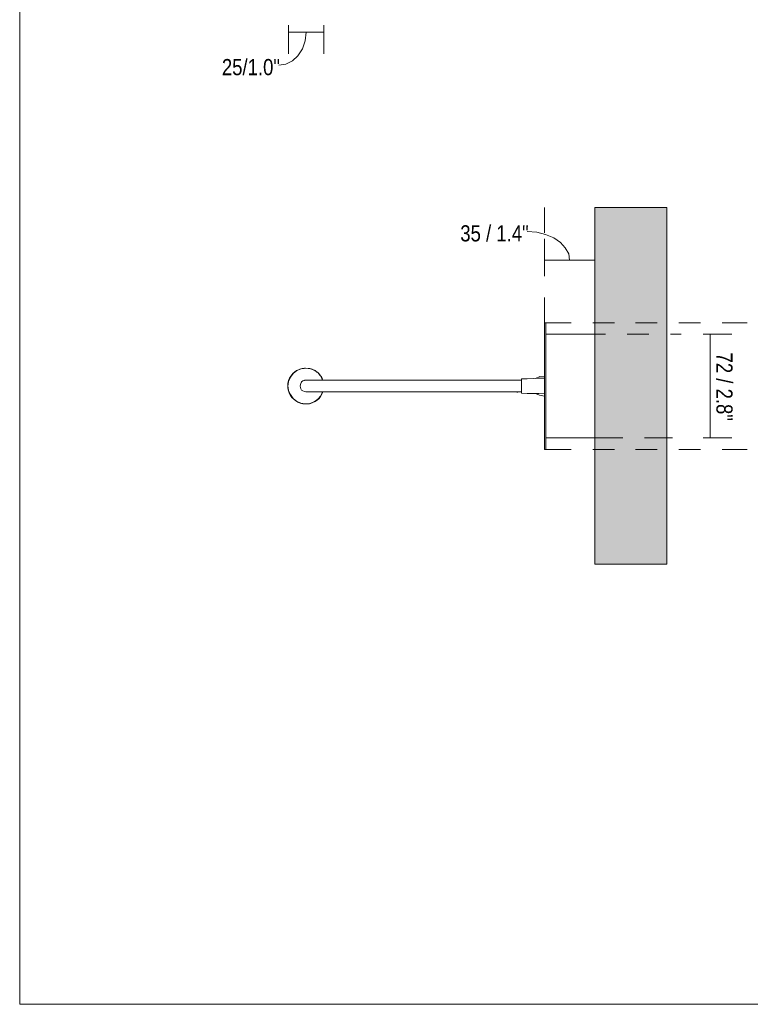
# Model space of a CAD drawing. Header units: millimetres. Extents: x -514 to 565, y -1027 to 499.
# Tile 1 of 4: x -514 to 8, y -1027 to -323. Entities that reach past the tile are written whole.
import ezdxf

# ---------------------------------------------------------------- set-up
doc = ezdxf.new("R2010")
doc.units = ezdxf.units.MM
for name, color, linetype, true_color in [('PDF_Geometría', 7, 'Continuous', 0xc0c0c0), ('PDF_Rellenos sólidos', 7, 'Continuous', 0xf7f7f7), ('PDF_Texto', 7, 'Continuous', 0x5b5b5b)]:
    doc.layers.add(name, color=color, linetype=linetype, true_color=true_color)
doc.styles.add('PDF Arial Narrow', font='ARIALN.TTF')

msp = doc.modelspace()

# ---------------------------------------------------------------- linework, layer by layer
at = {"layer": 'PDF_Geometría', "color": 7, "lineweight": 18}
for points in [[(-514.5, -1027.27), (564.89, -1027.27), (564.89, 499.29), (-514.5, 499.29)], [(-138.3, -539.82), (-139.17, -539.82), (-139.17, -630.39), (-138.3, -630.39)], [(-138.3, -548.1), (-138.3, -622.12), (-103.25, -622.12), (-103.25, -548.1)], [(-309.86, -589.24), (-310.94, -589.02), (-312.03, -588.59), (-312.9, -587.94), (-313.56, -587.07), (-313.77, -586.19), (-313.99, -585.11), (-313.77, -584.02), (-313.56, -582.93), (-312.9, -582.06), (-312.03, -581.4), (-310.94, -580.97), (-309.86, -580.97), (-297.88, -580.97), (-299.19, -577.92), (-301.36, -575.53), (-303.98, -573.79), (-307.03, -572.48), (-310.29, -572.26), (-313.56, -572.7), (-316.6, -574.22), (-319, -576.18), (-320.96, -578.79), (-322.26, -581.84), (-322.7, -585.11), (-322.26, -588.37), (-320.96, -591.2), (-319, -594.03), (-316.6, -595.99), (-313.56, -597.3), (-310.29, -597.73), (-307.03, -597.52), (-303.98, -596.43), (-301.36, -594.47), (-299.19, -592.07), (-297.88, -589.24)], [(-155.72, -590.11), (-139.17, -590.77), (-139.17, -579.45), (-155.72, -579.88)]]:
    msp.add_lwpolyline(points, close=True, dxfattribs=at)
at = {"layer": 'PDF_Geometría', "color": 251, "lineweight": 9, "true_color": 0x5b5b5b}
for points in [[(-322.26, -332.13), (-322.26, -327.12)], [(-297.01, -332.13), (-297.01, -327.12)], [(-309.64, -332.13), (-310.29, -338.23), (-312.25, -343.89), (-315.52, -348.89), (-319.43, -352.6), (-324.22, -354.99), (-329.23, -355.64)], [(-322.26, -347.59), (-322.26, -332.13), (-297.01, -332.13), (-297.01, -347.59)], [(-121.32, -495.19), (-121.97, -490.62), (-124.37, -486.27), (-127.85, -482.35), (-132.64, -479.08), (-138.52, -476.69), (-144.83, -475.16), (-151.58, -474.51)], [(-139.17, -479.74), (-139.17, -495.19), (-103.25, -495.19), (-103.25, -479.74)], [(-139.17, -495.19), (-139.17, -500.42)], [(-103.25, -495.19), (-103.25, -500.42)], [(-20.74, -548.1), (-25.75, -548.1)], [(-5.28, -622.12), (-20.74, -622.12), (-20.74, -548.1), (-5.28, -548.1)], [(-20.74, -622.12), (-25.75, -622.12)]]:
    msp.add_lwpolyline(points, dxfattribs=at)
at = {"layer": 'PDF_Geometría', "color": 254, "lineweight": 9, "true_color": 0xd2d2d2}
for points in [[(-139.17, -475.6), (-139.17, -457.53)], [(-139.17, -506.51), (-139.17, -491.06)], [(-139.17, -539.82), (-139.17, -521.75)], [(-138.3, -539.82), (-120.23, -539.82)], [(-104.78, -539.82), (-89.32, -539.82)], [(-74.08, -539.82), (-58.62, -539.82)], [(-43.16, -539.82), (-27.71, -539.82)], [(-12.25, -539.82), (5.6, -539.82)], [(-103.25, -548.1), (-95.63, -548.1)], [(-80.17, -548.1), (-64.72, -548.1)], [(-49.26, -548.1), (-41.64, -548.1)], [(-103.25, -622.12), (-83.22, -622.12)], [(-67.77, -622.12), (-47.74, -622.12)], [(-138.3, -630.39), (-120.23, -630.39)], [(-104.78, -630.39), (-89.32, -630.39)], [(-74.08, -630.39), (-58.62, -630.39)], [(-43.16, -630.39), (-27.71, -630.39)], [(-12.25, -630.39), (5.6, -630.39)]]:
    msp.add_lwpolyline(points, dxfattribs=at)
at = {"layer": 'PDF_Geometría', "color": 253, "lineweight": 9, "true_color": 0xaaaaaa}
for points in [[(-103.25, -622.12), (-103.25, -712.46), (-103.25, -457.53), (-103.25, -548.1)], [(-51.87, -712.46), (-51.87, -457.53), (-51.87, -712.46)]]:
    msp.add_lwpolyline(points, dxfattribs=at)
for points in [[(-51.87, -457.53), (-103.25, -457.53)], [(-51.87, -712.46), (-103.25, -712.46)]]:
    msp.add_lwpolyline(points, close=True, dxfattribs=at)
at = {"layer": 'PDF_Geometría', "lineweight": 9}
for points in [[(-138.3, -539.82), (-138.52, -539.82), (-138.74, -539.82), (-138.96, -539.82), (-139.17, -539.82), (-139.17, -540.26), (-139.17, -541.35), (-139.17, -543.09), (-139.17, -545.05), (-139.17, -565.08), (-139.17, -579.45), (-139.17, -566.6), (-139.17, -548.1), (-139.17, -566.6), (-139.17, -570.08), (-139.17, -566.6), (-139.17, -548.1), (-139.17, -566.6), (-139.17, -579.45), (-139.17, -565.08), (-139.17, -545.05), (-139.17, -543.09), (-139.17, -541.35), (-139.17, -540.26), (-139.17, -539.82), (-139.17, -540.26), (-139.17, -541.35), (-139.17, -543.09), (-139.17, -545.05), (-139.17, -565.08), (-139.17, -570.08), (-139.17, -565.08), (-139.17, -545.05), (-139.17, -543.09), (-139.17, -541.35), (-139.17, -540.26), (-139.17, -539.82), (-138.96, -539.82), (-138.74, -539.82), (-138.52, -539.82), (-138.3, -539.82), (-138.3, -540.26), (-138.3, -541.35), (-138.3, -543.09), (-138.3, -545.05), (-138.3, -545.7), (-138.3, -545.05), (-138.3, -543.09), (-138.3, -541.35), (-138.3, -540.26), (-138.3, -539.82), (-139.17, -539.82)], [(-314.21, -573.13), (-312.47, -572.48), (-310.94, -572.26)], [(-311.16, -572.48), (-312.47, -572.48), (-313.34, -572.7)], [(-305.94, -572.91), (-304.63, -573.35), (-305.94, -572.91)], [(-305.94, -572.91), (-304.63, -573.35)], [(-155.72, -580.97), (-167.26, -580.97), (-178.58, -580.97), (-189.9, -580.97), (-201, -580.97), (-211.67, -580.97), (-222.12, -580.97), (-232.13, -580.97), (-241.5, -580.97), (-250.42, -580.97), (-258.69, -580.97), (-266.31, -580.97), (-273.06, -580.97), (-279.16, -580.97), (-284.6, -580.97), (-288.3, -580.97), (-293.96, -580.97), (-297.88, -580.97)], [(-139.17, -579.45), (-143.31, -579.45), (-147.45, -579.66), (-151.58, -579.88), (-155.72, -579.88), (-155.72, -580.32), (-155.72, -579.88)], [(-145.7, -579.66), (-142.66, -578.36), (-139.17, -577.92)], [(-321.83, -589.46), (-322.48, -587.72), (-322.7, -585.98)], [(-322.48, -585.98), (-322.48, -587.72), (-322.05, -589.02)], [(-297.88, -589.24), (-293.31, -589.24), (-288.3, -589.24), (-283.51, -589.24), (-278.07, -589.24), (-271.97, -589.24), (-264.79, -589.24), (-257.17, -589.24), (-248.68, -589.24), (-239.75, -589.24), (-230.17, -589.24), (-220.16, -589.24), (-209.71, -589.24), (-198.82, -589.24), (-187.72, -589.24), (-176.4, -589.24), (-165.08, -589.24), (-155.72, -589.24)], [(-159.64, -589.24), (-158.33, -589.46), (-157.24, -589.24)], [(-157.24, -589.24), (-158.33, -589.46), (-157.24, -589.24)], [(-139.17, -590.77), (-143.31, -590.55), (-147.45, -590.55), (-151.58, -590.33), (-155.72, -590.11), (-155.72, -589.9), (-155.72, -589.46), (-155.72, -589.9), (-155.72, -590.11), (-139.17, -590.77), (-143.31, -590.55), (-147.45, -590.55), (-151.58, -590.33), (-155.72, -590.11)], [(-139.17, -592.29), (-142.87, -591.64), (-145.7, -590.55)], [(-313.99, -597.3), (-315.52, -596.64)], [(-313.99, -597.3), (-315.52, -596.64), (-313.99, -597.3)], [(-308.77, -597.73), (-307.24, -597.73), (-305.72, -597.08), (-307.24, -597.73), (-309.2, -597.73), (-307.24, -597.73), (-305.72, -597.08), (-307.24, -597.73), (-308.98, -597.73)], [(-139.17, -630.39), (-138.3, -630.39), (-138.3, -629.95), (-138.3, -628.86), (-138.3, -627.12), (-138.3, -625.16), (-138.3, -627.12), (-138.3, -628.86), (-138.3, -629.95), (-138.3, -630.39), (-138.52, -630.39), (-138.74, -630.39), (-138.96, -630.39), (-139.17, -630.39), (-139.17, -629.95), (-139.17, -628.86), (-139.17, -627.12), (-139.17, -625.16), (-139.17, -627.12), (-139.17, -628.86), (-139.17, -629.95), (-139.17, -630.39), (-138.96, -630.39), (-138.74, -630.39), (-138.52, -630.39), (-138.3, -630.39), (-138.3, -629.95), (-138.3, -628.86), (-138.3, -627.12), (-138.3, -625.16), (-138.3, -627.12), (-138.3, -628.86), (-138.3, -629.95), (-138.3, -630.39)], [(-112.61, -622.12), (-112.4, -622.12), (-112.61, -622.12)]]:
    msp.add_lwpolyline(points, dxfattribs=at)
for points in [[(-138.3, -539.82), (-138.52, -539.82), (-138.74, -539.82), (-138.96, -539.82), (-139.17, -539.82), (-138.96, -539.82), (-138.74, -539.82), (-138.52, -539.82)], [(-138.3, -545.7), (-138.3, -545.05), (-138.3, -543.09), (-138.3, -541.35), (-138.3, -540.26), (-138.3, -539.82), (-138.3, -540.26), (-138.3, -541.35), (-138.3, -543.09), (-138.3, -545.05)], [(-103.25, -548.1), (-112.4, -548.1), (-121.32, -548.1), (-130.25, -548.1), (-138.3, -548.1), (-130.25, -548.1), (-121.32, -548.1), (-112.4, -548.1)], [(-138.3, -548.1), (-130.25, -548.1), (-121.32, -548.1), (-112.4, -548.1), (-103.25, -548.1), (-112.4, -548.1), (-121.32, -548.1), (-130.25, -548.1)], [(-125.46, -548.1), (-123.93, -548.1), (-122.41, -548.1), (-120.67, -548.1), (-119.14, -548.1), (-120.67, -548.1), (-122.41, -548.1), (-123.93, -548.1)], [(-119.14, -548.1), (-120.67, -548.1), (-122.41, -548.1), (-123.93, -548.1), (-125.46, -548.1), (-123.93, -548.1), (-122.41, -548.1), (-120.67, -548.1)], [(-108.26, -548.1), (-109.78, -548.1), (-111.52, -548.1), (-113.27, -548.1), (-114.79, -548.1), (-115.66, -548.1), (-116.1, -548.1), (-115.88, -548.1), (-114.79, -548.1), (-113.27, -548.1), (-111.52, -548.1), (-109.78, -548.1)], [(-116.1, -548.1), (-115.88, -548.1), (-114.79, -548.1), (-113.27, -548.1), (-111.52, -548.1), (-109.78, -548.1), (-108.26, -548.1), (-109.78, -548.1), (-111.52, -548.1), (-113.27, -548.1), (-114.79, -548.1), (-115.66, -548.1)], [(-110, -548.1), (-111.52, -548.1), (-113.05, -548.1), (-114.35, -548.1), (-115.23, -548.1), (-115.66, -548.1), (-115.23, -548.1), (-114.35, -548.1), (-113.05, -548.1), (-111.52, -548.1), (-110, -548.1), (-108.69, -548.1), (-107.82, -548.1), (-107.39, -548.1), (-107.82, -548.1), (-108.69, -548.1)], [(-110, -548.1), (-108.48, -548.1), (-107.82, -548.1), (-107.39, -548.1), (-107.82, -548.1), (-108.69, -548.1), (-110, -548.1), (-111.31, -548.1), (-113.05, -548.1), (-114.57, -548.1), (-115.23, -548.1), (-115.66, -548.1), (-115.23, -548.1), (-114.35, -548.1), (-113.05, -548.1), (-111.74, -548.1)], [(-113.92, -548.1), (-113.48, -548.1), (-113.05, -548.1), (-112.83, -548.1), (-112.4, -548.1), (-112.83, -548.1), (-113.05, -548.1), (-113.48, -548.1)], [(-111.09, -548.1), (-110.87, -548.1), (-110.65, -548.1), (-110.44, -548.1), (-110.22, -548.1), (-110.44, -548.1), (-110.65, -548.1), (-110.87, -548.1), (-111.09, -548.1), (-111.31, -548.1), (-111.52, -548.1), (-111.74, -548.1), (-111.96, -548.1), (-112.18, -548.1), (-112.4, -548.1), (-112.61, -548.1), (-112.83, -548.1), (-112.61, -548.1), (-112.4, -548.1), (-112.18, -548.1), (-111.96, -548.1), (-111.74, -548.1), (-111.52, -548.1), (-111.31, -548.1), (-111.09, -548.1), (-110.87, -548.1), (-110.65, -548.1), (-110.22, -548.1), (-109.78, -548.1), (-109.57, -548.1), (-109.78, -548.1), (-110.22, -548.1), (-110.65, -548.1), (-110.87, -548.1), (-110.65, -548.1), (-110.44, -548.1), (-110.22, -548.1), (-110.44, -548.1), (-110.65, -548.1), (-110.87, -548.1), (-111.09, -548.1), (-111.31, -548.1), (-111.52, -548.1), (-111.74, -548.1), (-111.96, -548.1), (-112.4, -548.1), (-112.83, -548.1), (-113.05, -548.1), (-113.48, -548.1), (-113.05, -548.1), (-112.83, -548.1), (-112.4, -548.1), (-111.96, -548.1), (-111.74, -548.1), (-111.52, -548.1), (-111.31, -548.1)], [(-112.18, -548.1), (-112.4, -548.1), (-112.61, -548.1), (-112.4, -548.1)], [(-109.13, -548.1), (-109.57, -548.1), (-109.78, -548.1), (-110.22, -548.1), (-110.65, -548.1), (-110.22, -548.1), (-109.78, -548.1), (-109.57, -548.1)], [(-108.04, -548.1), (-107.17, -548.1), (-106.95, -548.1), (-107.17, -548.1)], [(-108.04, -548.1), (-107.39, -548.1), (-106.95, -548.1), (-107.39, -548.1)], [(-314.21, -573.13), (-312.47, -572.48), (-310.73, -572.26), (-312.47, -572.48)], [(-155.72, -580.32), (-155.72, -579.88), (-151.58, -579.88), (-147.45, -579.66), (-143.31, -579.45), (-139.17, -579.45), (-155.72, -579.88)], [(-322.7, -585.98), (-322.48, -587.72), (-322.05, -589.24), (-322.48, -587.72)], [(-158.55, -589.24), (-158.33, -589.46), (-158.98, -589.46), (-159.64, -589.24), (-159.86, -589.24), (-159.64, -589.24), (-158.98, -589.46), (-158.33, -589.46)], [(-155.72, -589.46), (-155.72, -589.68), (-155.72, -590.11), (-155.72, -589.68)], [(-139.17, -622.12), (-139.17, -603.61), (-139.17, -594.47), (-139.17, -603.61), (-139.17, -622.12), (-139.17, -603.61), (-139.17, -590.77), (-139.17, -603.61)], [(-139.17, -594.47), (-139.17, -605.13), (-139.17, -625.16), (-139.17, -605.13), (-139.17, -590.77), (-139.17, -605.13), (-139.17, -625.16), (-139.17, -627.12), (-139.17, -628.86), (-139.17, -629.95), (-139.17, -630.39), (-139.17, -629.95), (-139.17, -628.86), (-139.17, -627.12), (-139.17, -625.16), (-139.17, -605.13)], [(-138.3, -622.12), (-130.25, -622.12), (-121.32, -622.12), (-112.4, -622.12), (-103.25, -622.12), (-112.4, -622.12), (-121.32, -622.12), (-130.25, -622.12)], [(-138.3, -622.12), (-130.25, -622.12), (-121.32, -622.12), (-112.4, -622.12), (-103.25, -622.12), (-112.4, -622.12), (-121.32, -622.12), (-130.25, -622.12)], [(-108.26, -622.12), (-109.78, -622.12), (-111.52, -622.12), (-113.27, -622.12), (-114.79, -622.12), (-115.88, -622.12), (-116.1, -622.12), (-115.88, -622.12), (-114.79, -622.12), (-113.27, -622.12), (-111.52, -622.12), (-109.78, -622.12)], [(-108.26, -622.12), (-109.78, -622.12), (-111.52, -622.12), (-113.27, -622.12), (-114.79, -622.12), (-115.66, -622.12), (-116.1, -622.12), (-115.66, -622.12), (-114.79, -622.12), (-113.27, -622.12), (-111.52, -622.12), (-109.78, -622.12)], [(-115.66, -622.12), (-115.23, -622.12), (-114.35, -622.12), (-113.05, -622.12), (-111.52, -622.12), (-110, -622.12), (-108.69, -622.12), (-107.82, -622.12), (-107.39, -622.12), (-107.82, -622.12), (-108.69, -622.12), (-110, -622.12), (-111.52, -622.12), (-113.05, -622.12), (-114.35, -622.12), (-115.23, -622.12)], [(-115.66, -622.12), (-115.23, -622.12), (-114.35, -622.12), (-113.05, -622.12), (-111.52, -622.12), (-110, -622.12), (-108.69, -622.12), (-107.82, -622.12), (-107.39, -622.12), (-107.82, -622.12), (-108.69, -622.12), (-110, -622.12), (-111.52, -622.12), (-113.05, -622.12), (-114.35, -622.12), (-115.23, -622.12)], [(-112.83, -622.12), (-113.05, -622.12), (-113.48, -622.12), (-113.92, -622.12), (-113.48, -622.12), (-113.05, -622.12)], [(-113.92, -622.12), (-113.48, -622.12), (-113.05, -622.12), (-112.83, -622.12), (-113.05, -622.12), (-113.48, -622.12)], [(-112.18, -622.12), (-112.4, -622.12), (-112.61, -622.12), (-112.4, -622.12)], [(-112.4, -622.12), (-112.18, -622.12)], [(-111.96, -622.12), (-111.74, -622.12), (-111.52, -622.12), (-111.31, -622.12), (-111.09, -622.12), (-111.31, -622.12), (-111.52, -622.12), (-111.74, -622.12)], [(-111.96, -622.12), (-111.74, -622.12), (-111.52, -622.12), (-111.31, -622.12), (-111.09, -622.12), (-111.31, -622.12), (-111.52, -622.12), (-111.74, -622.12)], [(-110.87, -622.12), (-110.65, -622.12), (-110.44, -622.12), (-110, -622.12), (-109.57, -622.12), (-109.13, -622.12), (-109.57, -622.12), (-110, -622.12), (-110.44, -622.12), (-110.65, -622.12)], [(-110.87, -622.12), (-110.65, -622.12)], [(-109.13, -622.12), (-109.57, -622.12), (-110, -622.12), (-110.44, -622.12), (-110.65, -622.12), (-110.44, -622.12), (-110, -622.12), (-109.57, -622.12)], [(-108.04, -622.12), (-107.39, -622.12), (-106.95, -622.12), (-107.17, -622.12)], [(-106.95, -622.12), (-107.17, -622.12), (-108.04, -622.12), (-107.39, -622.12)], [(-139.17, -630.39), (-138.96, -630.39), (-138.74, -630.39), (-138.52, -630.39), (-138.3, -630.39), (-138.52, -630.39), (-138.74, -630.39), (-138.96, -630.39)]]:
    msp.add_lwpolyline(points, close=True, dxfattribs=at)
at = {"layer": 'PDF_Geometría', "color": 7, "lineweight": 9}
msp.add_lwpolyline([(-302.02, -575.09), (-303.32, -574), (-306.59, -572.7), (-310.07, -572.26), (-313.34, -572.7), (-316.6, -574), (-319.22, -576.18), (-320.74, -577.92), (-320.74, -578.14), (-320.52, -578.14), (-320.74, -578.14), (-320.74, -577.92, 1.13064), (-297.66, -589.24)], format="xyb", dxfattribs=at)
for points in [[(-315.73, -573.57), (-315.73, -573.57)], [(-315.73, -573.57), (-315.73, -573.57)], [(-311.38, -572.48), (-312.47, -572.48), (-314.21, -573.13), (-312.47, -572.48), (-310.73, -572.26), (-312.47, -572.48), (-314.21, -573.13), (-312.47, -572.48), (-310.73, -572.26)], [(-304.63, -573.35), (-305.94, -572.91)], [(-299.84, -577.27), (-300.71, -576.18), (-301.15, -575.74)], [(-298.1, -580.1), (-298.53, -579.01), (-298.97, -578.36)], [(-321.83, -589.46), (-322.48, -587.72), (-322.7, -585.98), (-322.48, -587.72), (-322.05, -588.81)], [(-313.99, -597.3), (-315.52, -596.43), (-313.99, -597.3), (-315.52, -596.64)], [(-309.2, -597.73), (-307.24, -597.73), (-305.72, -597.08), (-307.24, -597.73), (-308.55, -597.73)], [(-299.19, -592.07), (-299.19, -592.07)], [(-299.19, -592.07), (-299.19, -592.07)]]:
    msp.add_lwpolyline(points, dxfattribs=at)
for points in [[(-304.63, -573.35), (-305.94, -572.91)], [(-321.83, -589.46), (-322.48, -587.72), (-322.7, -585.98), (-322.48, -587.72)], [(-309.2, -597.73), (-307.24, -597.73), (-305.72, -597.08), (-307.24, -597.73)]]:
    msp.add_lwpolyline(points, close=True, dxfattribs=at)
at = {"layer": 'PDF_Geometría', "color": 7, "lineweight": 18}
for points in [[(-312.9, -582.28), (-313.34, -582.93), (-313.56, -582.93), (-313.77, -584.02), (-313.99, -585.11), (-313.77, -586.19), (-313.56, -587.07), (-312.9, -587.94), (-312.03, -588.59), (-310.94, -589.02), (-309.86, -589.24), (-155.72, -589.24), (-155.72, -580.97), (-309.86, -580.97), (-310.94, -580.97)], [(-310.94, -581.19), (-312.03, -581.4), (-312.9, -582.06)]]:
    msp.add_lwpolyline(points, dxfattribs=at)
at = {"layer": 'PDF_Rellenos sólidos', "lineweight": 5, "transparency": 33554559}
msp.add_solid([(-103.25, -712.46), (-51.87, -712.46), (-103.25, -457.53), (-51.87, -457.53)], dxfattribs=at)

# ---------------------------------------------------------------- texts
at = {"layer": 'PDF_Texto', "char_height": 11.561, "attachment_point": 4, "style": 'PDF Arial Narrow'}
for s, insert in [('25/1.0"', (-369.94, -357.09)), ('35 / 1.4"', (-199.47, -475.97))]:
    msp.add_mtext(s, dxfattribs=dict(at, insert=insert))
at = {"layer": 'PDF_Texto', "insert": (-10.66, -561.14), "char_height": 11.561, "attachment_point": 4, "rotation": 270, "style": 'PDF Arial Narrow'}
msp.add_mtext('72 / 2.8"', dxfattribs=at)

doc.saveas('drawing.dxf')
